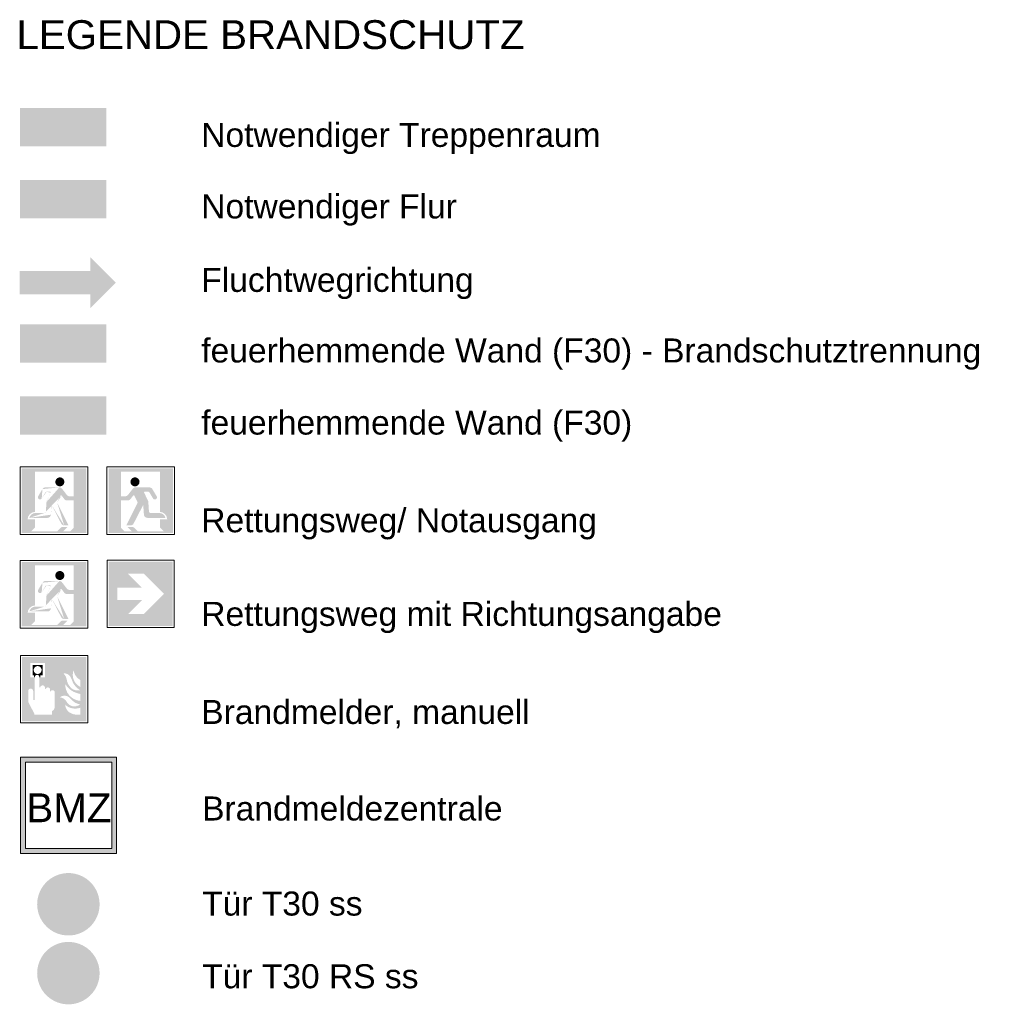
# Model space of a CAD drawing. Header units: metres. Extents: x -52 to 123, y -78 to 33.
# Tile 113 of 114: x 103 to 123, y -15 to 6. Entities that reach past the tile are written whole.
import ezdxf

# ---------------------------------------------------------------- set-up
doc = ezdxf.new("R2010")
doc.units = ezdxf.units.M
for name, color, linetype, lineweight in [('A_Allgemeine Beschriftungen', 7, 'Continuous', 9), ('A_Detailelemente', 7, 'Continuous', 9), ('A_Importierte Elemente in Familien', 7, 'Continuous', 9), ('A_Notizen', 7, 'Continuous', 9)]:
    doc.layers.add(name, color=color, linetype=linetype, lineweight=lineweight)
doc.styles.add('Arial', font='arial.ttf', dxfattribs={"height": 0.5999999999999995})
doc.styles.add('Arial_3', font='arial.ttf', dxfattribs={"height": 0.5})

# ---------------------------------------------------------------- blocks, each defined once
blk = doc.blocks.new('Fluchtweg - Pfeil 1 - Pfeil  1_RW-4646429-Legende Brandschutzplan')
at = {"layer": 'A_Allgemeine Beschriftungen'}
for points in [[(7.870436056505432, 0.3214661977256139), (7.338001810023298, -0.2109680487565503), (7.338001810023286, 0.8539004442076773)], [(5.870436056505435, 0.0814661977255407), (5.870436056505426, 0.5614661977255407), (7.338001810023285, 0.5614661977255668), (7.338001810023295, 0.0814661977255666)]]:
    blk.add_hatch(color=256, dxfattribs=at).paths.add_polyline_path(points, flags=0)
blk = doc.blocks.new('Sammelstelle_Symbol - Sammelstelle_Symbol-7037390-Legende Brandschutzplan')
at = {"layer": 'A_Importierte Elemente in Familien'}
h = blk.add_hatch(color=256, dxfattribs=at)
edge = h.paths.add_edge_path(flags=0)
edge.add_line((6.186981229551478, -3.611940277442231), (6.186981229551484, -4.446411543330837))
edge.add_arc((6.195958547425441, -4.607384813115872), 0.1612234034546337, 93.19202166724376, 177.1169329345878)
edge.add_line((6.034939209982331, -4.599275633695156), (5.913861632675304, -4.599275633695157))
edge.add_line((5.913861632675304, -4.599275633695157), (5.913861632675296, -3.541155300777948))
edge.add_line((5.913861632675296, -3.541155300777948), (7.256344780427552, -3.541155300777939))
edge.add_line((7.256344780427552, -3.541155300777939), (7.256344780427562, -4.883645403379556))
edge.add_line((7.256344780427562, -4.883645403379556), (6.917638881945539, -4.883645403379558))
edge.add_line((6.917638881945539, -4.883645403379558), (6.917638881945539, -4.854835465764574))
edge.add_line((6.917638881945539, -4.854835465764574), (6.99664905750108, -4.775857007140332))
edge.add_line((6.99664905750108, -4.775857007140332), (6.996649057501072, -3.611940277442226))
edge.add_line((6.996649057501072, -3.611940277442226), (6.186981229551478, -3.611940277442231))
h = blk.add_hatch(color=256, dxfattribs=at)
edge = h.paths.add_edge_path(flags=0)
edge.add_arc((6.705886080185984, -3.822843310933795), 0.0946856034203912, 6.743e-13, 180.0000000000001)
edge.add_line((6.611200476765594, -3.822843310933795), (6.800571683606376, -3.822843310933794))
h = blk.add_hatch(color=256, dxfattribs=at)
edge = h.paths.add_edge_path(flags=0)
edge.add_arc((6.705886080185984, -3.822843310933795), 0.0946856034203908, 180.0000000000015, 360.0000000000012)
edge.add_line((6.800571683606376, -3.822843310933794), (6.611200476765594, -3.822843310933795))
h = blk.add_hatch(color=256, dxfattribs=at)
edge = h.paths.add_edge_path(flags=0)
edge.add_line((6.718581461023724, -4.109575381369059), (6.720525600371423, -4.106573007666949))
edge.add_line((6.720525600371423, -4.106573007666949), (6.723164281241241, -4.104158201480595))
edge.add_line((6.723164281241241, -4.104158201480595), (6.726326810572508, -4.102487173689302))
edge.add_line((6.726326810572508, -4.102487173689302), (6.729808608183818, -4.101668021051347))
edge.add_line((6.729808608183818, -4.101668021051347), (6.733384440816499, -4.101753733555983))
edge.add_line((6.733384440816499, -4.101753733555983), (6.736822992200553, -4.102738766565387))
edge.add_line((6.736822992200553, -4.102738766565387), (6.739901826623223, -4.104559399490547))
edge.add_line((6.739901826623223, -4.104559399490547), (6.742421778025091, -4.107097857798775))
edge.add_line((6.649350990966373, -4.253951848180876), (6.718581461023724, -4.109575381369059))
edge = h.paths.add_edge_path(flags=0)
edge.add_line((6.887331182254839, -4.728781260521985), (6.649350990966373, -4.253951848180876))
edge.add_line((6.797455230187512, -4.728781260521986), (6.887331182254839, -4.728781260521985))
edge = h.paths.add_edge_path(flags=0)
edge.add_arc((6.797455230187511, -4.658464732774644), 0.070316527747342, 207.295073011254, 270.0000000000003)
edge.add_line((6.538542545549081, -4.310062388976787), (6.734967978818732, -4.690710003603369))
edge = h.paths.add_edge_path(flags=0)
edge.add_line((6.533236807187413, -4.311162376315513), (6.533379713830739, -4.31044794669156))
edge.add_line((6.533379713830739, -4.31044794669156), (6.533701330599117, -4.309794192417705))
edge.add_line((6.533701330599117, -4.309794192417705), (6.534180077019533, -4.309244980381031))
edge.add_line((6.534180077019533, -4.309244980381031), (6.534783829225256, -4.308837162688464))
edge.add_line((6.534783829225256, -4.308837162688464), (6.535472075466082, -4.308598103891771))
edge.add_line((6.535472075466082, -4.308598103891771), (6.536198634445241, -4.308543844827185))
edge.add_line((6.536198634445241, -4.308543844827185), (6.53691475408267, -4.30867802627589))
edge.add_line((6.53691475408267, -4.30867802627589), (6.537572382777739, -4.308991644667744))
edge.add_line((6.537572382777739, -4.308991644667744), (6.538127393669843, -4.309463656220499))
edge.add_line((6.538127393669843, -4.309463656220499), (6.538542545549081, -4.310062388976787))
edge.add_line((6.520094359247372, -4.50545324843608), (6.533236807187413, -4.311162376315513))
edge = h.paths.add_edge_path(flags=0)
edge.add_arc((6.449938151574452, -4.500707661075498), 0.0703165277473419, 270.0000000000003, 356.130227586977)
edge.add_line((6.072342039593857, -4.571024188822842), (6.449938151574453, -4.57102418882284))
edge = h.paths.add_edge_path(flags=0)
edge.add_arc((6.201634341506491, -4.602619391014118), 0.1330967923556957, 93.0187191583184, 166.267738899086)
edge.add_line((6.386761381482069, -4.469707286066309), (6.194625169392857, -4.469707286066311))
edge = h.paths.add_edge_path(flags=0)
edge.add_line((6.435341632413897, -4.214318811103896), (6.430744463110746, -4.226826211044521))
edge.add_line((6.430744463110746, -4.226826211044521), (6.428589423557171, -4.239976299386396))
edge.add_line((6.515060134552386, -4.048070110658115), (6.435341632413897, -4.214318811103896))
edge = h.paths.add_edge_path(flags=0)
edge.add_line((6.502379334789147, -4.02792618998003), (6.505889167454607, -4.028371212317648))
edge.add_line((6.505889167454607, -4.028371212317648), (6.50917686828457, -4.029678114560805))
edge.add_line((6.50917686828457, -4.029678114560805), (6.512034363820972, -4.031764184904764))
edge.add_line((6.512034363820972, -4.031764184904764), (6.514280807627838, -4.034497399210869))
edge.add_line((6.514280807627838, -4.034497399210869), (6.515774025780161, -4.037704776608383))
edge.add_line((6.515774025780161, -4.037704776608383), (6.516419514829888, -4.041183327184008))
edge.add_line((6.516419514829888, -4.041183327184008), (6.516176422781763, -4.044712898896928))
edge.add_line((6.516176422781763, -4.044712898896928), (6.515060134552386, -4.048070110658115))
edge.add_line((6.429965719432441, -4.027926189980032), (6.502379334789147, -4.02792618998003))
edge = h.paths.add_edge_path(flags=0)
edge.add_line((6.405809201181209, -4.041645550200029), (6.410289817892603, -4.035953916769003))
edge.add_line((6.410289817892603, -4.035953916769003), (6.416075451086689, -4.031595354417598))
edge.add_line((6.416075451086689, -4.031595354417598), (6.422782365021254, -4.028858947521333))
edge.add_line((6.422782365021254, -4.028858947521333), (6.429965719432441, -4.027926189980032))
edge.add_line((6.328139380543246, -4.171873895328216), (6.405809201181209, -4.041645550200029))
edge = h.paths.add_edge_path(flags=0)
edge.add_arc((6.292882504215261, -4.145109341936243), 0.0442649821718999, 154.0744030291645, 322.7967753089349)
edge.add_line((6.344453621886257, -3.97253812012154), (6.253072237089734, -4.125756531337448))
edge = h.paths.add_edge_path(flags=0)
edge.add_arc((6.404844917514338, -4.008556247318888), 0.0703165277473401, 90, 149.1876188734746)
edge.add_line((6.69607212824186, -3.938239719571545), (6.404844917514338, -3.938239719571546))
edge = h.paths.add_edge_path(flags=0)
edge.add_line((6.751869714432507, -3.965765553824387), (6.850738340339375, -4.094686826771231))
edge.add_arc((6.906535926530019, -4.051896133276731), 0.0703165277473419, 217.4842912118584, 270.0000000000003)
edge.add_line((6.90653592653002, -4.122212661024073), (6.996649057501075, -4.122212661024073))
edge.add_line((6.996649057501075, -4.122212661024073), (6.996649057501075, -4.209599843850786))
edge.add_line((6.996649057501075, -4.209599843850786), (6.855717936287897, -4.209599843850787))
edge.add_arc((6.855717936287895, -4.139283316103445), 0.0703165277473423, 217.484291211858, 270.0000000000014, ccw=False)
edge.add_line((6.79992035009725, -4.182074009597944), (6.742421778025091, -4.107097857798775))
edge.add_arc((6.386761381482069, -4.441580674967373), 0.0281266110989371, 269.9999999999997, 356.1302275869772)
edge.add_line((6.414823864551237, -4.443478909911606), (6.428589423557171, -4.239976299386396))
edge.add_arc((6.696072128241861, -4.008556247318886), 0.0703165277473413, 37.48429121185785, 90.00000000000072)
h = blk.add_hatch(color=256, dxfattribs=at)
edge = h.paths.add_edge_path(flags=0)
edge.add_line((6.186981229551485, -4.599275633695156), (6.186981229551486, -4.772336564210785))
edge.add_line((6.186981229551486, -4.772336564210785), (6.104449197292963, -4.854835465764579))
edge.add_line((6.104449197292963, -4.854835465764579), (6.645917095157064, -4.854835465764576))
edge.add_line((6.645917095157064, -4.854835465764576), (6.720633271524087, -4.780149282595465))
edge.add_arc((6.770344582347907, -4.829880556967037), 0.0703165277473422, 90.00000000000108, 134.9884976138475, ccw=False)
edge.add_line((6.770344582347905, -4.759564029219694), (6.867131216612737, -4.759564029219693))
edge.add_line((6.867131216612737, -4.759564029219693), (6.77182152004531, -4.854835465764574))
edge.add_line((6.77182152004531, -4.854835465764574), (6.917638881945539, -4.854835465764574))
edge.add_line((6.917638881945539, -4.854835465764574), (6.917638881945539, -4.883645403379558))
edge.add_line((6.917638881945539, -4.883645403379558), (5.913861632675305, -4.883645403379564))
edge.add_line((5.913861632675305, -4.883645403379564), (5.913861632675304, -4.599275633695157))
edge.add_line((5.913861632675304, -4.599275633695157), (6.186981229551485, -4.599275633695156))
at = {"layer": 'A_Importierte Elemente in Familien', "flags": 128}
for points in [[(7.288268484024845, -3.509231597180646), (6.936685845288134, -3.509231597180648), (6.585103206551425, -3.50923159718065), (6.233520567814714, -3.509231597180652), (5.881937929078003, -3.509231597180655)], [(5.881937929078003, -3.509231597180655), (5.881937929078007, -3.860814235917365), (5.881937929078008, -4.212396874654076), (5.881937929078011, -4.563979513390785), (5.881937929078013, -4.915562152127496)], [(7.288268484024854, -4.915562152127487), (7.288268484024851, -4.563979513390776), (7.288268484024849, -4.212396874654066), (7.288268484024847, -3.860814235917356), (7.288268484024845, -3.509231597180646)], [(5.881937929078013, -4.915562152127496), (6.233520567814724, -4.915562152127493), (6.585103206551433, -4.915562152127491), (6.936685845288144, -4.915562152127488), (7.288268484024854, -4.915562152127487)]]:
    blk.add_lwpolyline(points, dxfattribs=at)
blk = doc.blocks.new('Brandmelder DIN ISO 23601 - Brandmelder-7036843-Legende Brandschutzplan')
at = {"layer": 'A_Importierte Elemente in Familien'}
h = blk.add_hatch(color=256, dxfattribs=at)
edge = h.paths.add_edge_path(flags=0)
edge.add_line((6.095227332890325, -7.591343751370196), (6.095227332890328, -7.886117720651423))
edge.add_line((6.095227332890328, -7.886117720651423), (6.183351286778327, -7.886117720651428))
edge.add_line((6.183351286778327, -7.886117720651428), (6.18335128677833, -8.358036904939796))
edge.add_line((6.18335128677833, -8.358036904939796), (6.157636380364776, -8.358036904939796))
edge.add_line((6.157636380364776, -8.358036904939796), (6.157636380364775, -8.194613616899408))
edge.add_line((6.157636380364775, -8.194613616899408), (6.14676477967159, -8.156487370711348))
edge.add_arc((6.099415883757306, -8.173240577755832), 0.0502253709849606, 19.48503514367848, 160.650253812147)
edge.add_line((6.052027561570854, -8.156599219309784), (6.052027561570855, -8.408554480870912))
edge.add_line((6.052027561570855, -8.408554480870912), (6.173663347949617, -8.641856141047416))
edge.add_line((6.173663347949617, -8.641856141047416), (6.173663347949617, -8.66832736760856))
edge.add_line((6.173663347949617, -8.66832736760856), (6.544563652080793, -8.66832736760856))
edge.add_line((6.544563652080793, -8.66832736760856), (6.544563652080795, -8.802132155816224))
edge.add_line((6.544563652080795, -8.802132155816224), (5.920587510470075, -8.80213215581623))
edge.add_line((5.920587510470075, -8.80213215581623), (5.920587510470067, -7.465685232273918))
edge.add_line((5.920587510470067, -7.465685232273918), (6.3935454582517, -7.465685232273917))
edge.add_line((6.3935454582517, -7.465685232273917), (6.3935454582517, -7.591343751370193))
edge.add_line((6.3935454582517, -7.591343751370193), (6.095227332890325, -7.591343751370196))
h = blk.add_hatch(color=256, dxfattribs=at)
edge = h.paths.add_edge_path(flags=0)
edge.add_line((6.993052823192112, -7.741608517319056), (6.781717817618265, -7.807170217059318))
edge.add_line((6.781717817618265, -7.807170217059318), (6.816881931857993, -8.024443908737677))
edge.add_line((6.816881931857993, -8.024443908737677), (6.706724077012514, -8.304964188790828))
edge.add_line((6.706724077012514, -8.304964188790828), (6.81609546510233, -8.458686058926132))
edge.add_line((6.81609546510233, -8.458686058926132), (6.816095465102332, -8.802132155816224))
edge.add_line((6.816095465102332, -8.802132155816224), (6.544563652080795, -8.802132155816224))
edge.add_line((6.544563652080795, -8.802132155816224), (6.544563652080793, -8.591420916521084))
edge.add_arc((6.503601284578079, -8.507657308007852), 0.0932430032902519, 296.0597167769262, 351.2581299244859)
edge.add_line((6.595761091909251, -8.521828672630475), (6.595761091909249, -8.180353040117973))
edge.add_arc((6.553654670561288, -8.20592554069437), 0.0492636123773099, 31.27157321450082, 148.592348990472)
edge.add_line((6.5116091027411, -8.180253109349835), (6.506717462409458, -8.187829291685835))
edge.add_line((6.506717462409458, -8.187829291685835), (6.505006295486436, -8.190859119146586))
edge.add_line((6.505006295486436, -8.190859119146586), (6.502545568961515, -8.190859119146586))
edge.add_line((6.502545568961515, -8.190859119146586), (6.502545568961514, -8.137356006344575))
edge.add_arc((6.456607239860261, -8.1452127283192), 0.0466053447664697, 9.705258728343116, 164.1444958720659)
edge.add_line((6.411775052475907, -8.132479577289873), (6.411775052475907, -8.134725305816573))
edge.add_line((6.411775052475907, -8.134725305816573), (6.396137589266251, -8.134725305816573))
edge.add_line((6.396137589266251, -8.134725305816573), (6.396137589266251, -8.095200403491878))
edge.add_arc((6.346093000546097, -8.108534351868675), 0.0517904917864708, 14.91936452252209, 151.4743111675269)
edge.add_line((6.300589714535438, -8.08380166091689), (6.300589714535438, -8.098406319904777))
edge.add_line((6.300589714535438, -8.098406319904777), (6.280200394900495, -8.098406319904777))
edge.add_line((6.280200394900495, -8.098406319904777), (6.280200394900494, -7.886117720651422))
edge.add_line((6.280200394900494, -7.886117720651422), (6.393545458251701, -7.886117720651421))
edge.add_line((6.393545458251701, -7.886117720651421), (6.3935454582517, -7.465685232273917))
edge.add_line((6.3935454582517, -7.465685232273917), (6.99305282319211, -7.465685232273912))
edge.add_line((6.99305282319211, -7.465685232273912), (6.993052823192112, -7.741608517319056))
h = blk.add_hatch(color=256, dxfattribs=at)
edge = h.paths.add_edge_path(flags=0)
edge.add_line((7.257027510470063, -7.46568523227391), (7.257027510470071, -8.802132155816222))
edge.add_line((7.257027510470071, -8.802132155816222), (6.816095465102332, -8.802132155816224))
edge.add_line((6.816095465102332, -8.802132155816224), (6.81609546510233, -8.458686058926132))
edge.add_arc((7.03799157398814, -8.442064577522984), 0.2225177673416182, 184.2838313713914, 228.6293256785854)
edge.add_arc((7.07540005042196, -8.349680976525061), 0.3182851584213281, 234.5778982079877, 279.8555089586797)
edge.add_line((7.129879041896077, -8.663269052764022), (7.129879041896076, -8.522135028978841))
edge.add_line((7.129879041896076, -8.522135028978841), (7.127700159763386, -8.449574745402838))
edge.add_line((7.127700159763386, -8.449574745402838), (7.129879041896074, -8.379140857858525))
edge.add_line((7.129879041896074, -8.379140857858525), (7.129879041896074, -8.235021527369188))
edge.add_line((7.129879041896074, -8.235021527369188), (7.129318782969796, -8.156924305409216))
edge.add_line((7.129318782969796, -8.156924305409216), (7.129879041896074, -8.088072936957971))
edge.add_line((7.129879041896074, -8.088072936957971), (7.129879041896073, -7.943652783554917))
edge.add_arc((7.28700284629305, -7.672349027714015), 0.3135181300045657, 224.419632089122, 239.92300178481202, ccw=False)
edge.add_arc((7.251268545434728, -7.712617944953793), 0.2598380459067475, 186.4059159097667, 223.5925616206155, ccw=False)
edge.add_line((6.993052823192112, -7.741608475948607), (6.99305282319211, -7.465685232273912))
edge.add_line((6.99305282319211, -7.465685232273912), (7.257027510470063, -7.46568523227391))
h = blk.add_hatch(color=256, dxfattribs=at)
edge = h.paths.add_edge_path(flags=0)
edge.add_line((6.161607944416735, -7.738730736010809), (6.137844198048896, -7.738730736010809))
edge.add_line((6.137844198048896, -7.738730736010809), (6.137844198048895, -7.630533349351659))
edge.add_line((6.137844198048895, -7.630533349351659), (6.35092859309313, -7.630533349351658))
edge.add_line((6.35092859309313, -7.630533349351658), (6.35092859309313, -7.738730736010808))
edge.add_line((6.35092859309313, -7.738730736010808), (6.326555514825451, -7.738730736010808))
edge.add_arc((6.244081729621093, -7.737634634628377), 0.0824810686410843, 359.2385667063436, 540.7614332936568)
h = blk.add_hatch(color=256, dxfattribs=at)
edge = h.paths.add_edge_path(flags=0)
edge.add_arc((6.244081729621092, -7.737634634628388), 0.0824810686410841, 180.7614332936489, 359.238566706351)
edge.add_line((6.326555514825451, -7.738730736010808), (6.35092859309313, -7.738730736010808))
edge.add_line((6.35092859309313, -7.738730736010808), (6.350928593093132, -7.846928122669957))
edge.add_line((6.350928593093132, -7.846928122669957), (6.303197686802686, -7.846928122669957))
edge.add_line((6.303197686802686, -7.846928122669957), (6.303197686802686, -7.886117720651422))
edge.add_line((6.303197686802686, -7.886117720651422), (6.280200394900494, -7.886117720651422))
edge.add_arc((6.23177584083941, -7.884911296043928), 0.0484395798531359, 358.5728574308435, 541.4271425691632)
edge.add_line((6.183351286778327, -7.886117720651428), (6.171085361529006, -7.886117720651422))
edge.add_line((6.171085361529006, -7.886117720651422), (6.171085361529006, -7.846928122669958))
edge.add_line((6.171085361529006, -7.846928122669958), (6.137844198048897, -7.846928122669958))
edge.add_line((6.137844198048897, -7.846928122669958), (6.137844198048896, -7.738730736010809))
edge.add_line((6.137844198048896, -7.738730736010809), (6.161607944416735, -7.738730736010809))
h = blk.add_hatch(color=256, dxfattribs=at)
edge = h.paths.add_edge_path(flags=0)
edge.add_arc((7.254364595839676, -7.837436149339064), 0.2798489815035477, 159.8611230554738, 243.5874614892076)
edge.add_line((7.129879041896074, -8.088072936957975), (7.129318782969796, -8.156924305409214))
edge.add_arc((7.331111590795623, -7.815299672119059), 0.3967716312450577, 205.7146269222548, 239.4302581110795, ccw=False)
edge.add_arc((6.387083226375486, -8.181739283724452), 0.6178899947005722, 18.32656048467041, 31.17235520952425)
edge.add_arc((6.797664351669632, -7.959603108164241), 0.153264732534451, 39.59896584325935, 95.97218717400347)
edge.add_line((6.781717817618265, -7.807170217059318), (6.993052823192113, -7.741608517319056))
h = blk.add_hatch(color=256, dxfattribs=at)
edge = h.paths.add_edge_path(flags=0)
edge.add_arc((7.125268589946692, -7.895341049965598), 0.2790971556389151, 189.6059068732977, 216.7551333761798)
edge.add_arc((7.078110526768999, -7.95888626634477), 0.2045515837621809, 210.3855511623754, 284.497867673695)
edge.add_line((7.129318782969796, -8.156924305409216), (7.129879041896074, -8.235021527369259))
edge.add_arc((7.232590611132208, -7.694178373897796), 0.5505097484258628, 242.9553600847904, 259.2470052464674, ccw=False)
edge.add_arc((7.182138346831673, -7.812460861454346), 0.4223139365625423, 210.1294976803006, 241.7551555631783, ccw=False)
edge.add_line((6.816881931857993, -8.024443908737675), (6.781717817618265, -7.807170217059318))
edge.add_arc((6.612379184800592, -7.977805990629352), 0.2403999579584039, 8.586404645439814, 45.21860566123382, ccw=False)
h = blk.add_hatch(color=256, dxfattribs=at)
edge = h.paths.add_edge_path(flags=0)
edge.add_line((7.129879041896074, -8.379140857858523), (7.127700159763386, -8.449574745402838))
edge.add_arc((7.164679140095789, -8.157804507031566), 0.2941042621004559, 242.0142221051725, 262.77683994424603, ccw=False)
edge.add_arc((7.266786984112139, -8.032724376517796), 0.4535657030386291, 220.2675334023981, 238.03518210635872, ccw=False)
edge.add_arc((6.802933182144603, -8.425649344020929), 0.1543408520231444, 40.26753340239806, 128.561533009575)
edge.add_line((6.706724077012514, -8.304964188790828), (6.816881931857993, -8.024443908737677))
edge.add_arc((7.157623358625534, -8.040915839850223), 0.3393610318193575, 177.2323940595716, 265.3105741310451)
h = blk.add_hatch(color=256, dxfattribs=at)
edge = h.paths.add_edge_path(flags=0)
edge.add_arc((7.024786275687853, -8.232163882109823), 0.3080002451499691, 227.3461867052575, 289.9217778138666)
edge.add_line((6.706724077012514, -8.304964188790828), (6.81609546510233, -8.458686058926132))
edge = h.paths.add_edge_path(flags=0)
edge.add_arc((7.007987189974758, -8.312049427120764), 0.1823304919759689, 214.9220074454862, 311.0389025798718)
edge.add_line((7.127700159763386, -8.449574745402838), (7.129879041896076, -8.522135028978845))
edge.add_arc((6.689044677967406, -8.488086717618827), 0.1839739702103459, 22.92418954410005, 84.48552141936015)
at = {"layer": 'A_Allgemeine Beschriftungen'}
for p, q in [((5.888807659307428, -8.833905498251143), (5.888807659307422, -7.433905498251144)), ((5.888807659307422, -7.433905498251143), (7.28880765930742, -7.43390549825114)), ((7.288807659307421, -7.43390549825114), (7.288807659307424, -8.83390549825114)), ((7.288807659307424, -8.833905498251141), (5.88880765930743, -8.833905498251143))]:
    blk.add_line(p, q, dxfattribs=at)
at = {"layer": 'A_Importierte Elemente in Familien', "flags": 128}
for points in [[(7.288807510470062, -7.43390523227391), (6.938807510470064, -7.433905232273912), (6.588807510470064, -7.433905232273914), (6.238807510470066, -7.433905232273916), (5.888807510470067, -7.433905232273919)], [(5.888807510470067, -7.433905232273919), (5.888807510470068, -7.783905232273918), (5.888807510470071, -8.133905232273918), (5.888807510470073, -8.483905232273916), (5.888807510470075, -8.833905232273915)], [(7.288807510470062, -7.43390523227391), (6.938807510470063, -7.433905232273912), (6.588807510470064, -7.433905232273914), (6.238807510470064, -7.433905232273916), (5.888807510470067, -7.433905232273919)], [(5.888807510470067, -7.433905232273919), (5.888807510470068, -7.783905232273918), (5.888807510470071, -8.133905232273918), (5.888807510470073, -8.483905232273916), (5.888807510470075, -8.833905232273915)], [(7.28880751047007, -8.833905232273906), (7.288807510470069, -8.483905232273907), (7.288807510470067, -8.133905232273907), (7.288807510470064, -7.783905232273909), (7.288807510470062, -7.43390523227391)], [(7.28880751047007, -8.833905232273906), (7.288807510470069, -8.483905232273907), (7.288807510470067, -8.133905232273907), (7.288807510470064, -7.783905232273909), (7.288807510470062, -7.43390523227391)], [(5.888807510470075, -8.833905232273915), (6.238807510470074, -8.833905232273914), (6.588807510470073, -8.83390523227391), (6.938807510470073, -8.833905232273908), (7.28880751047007, -8.833905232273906)], [(5.888807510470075, -8.833905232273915), (6.238807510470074, -8.833905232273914), (6.588807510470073, -8.83390523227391), (6.938807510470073, -8.833905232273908), (7.28880751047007, -8.833905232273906)]]:
    blk.add_lwpolyline(points, dxfattribs=at)
blk = doc.blocks.new('Brandmelderzentrale - Brandmelderzentrale-7041949-Legende Brandschutzplan')
at = {"layer": 'A_Allgemeine Beschriftungen'}
h = blk.add_hatch(color=256, dxfattribs=at)
h.paths.add_polyline_path([(7.787885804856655, -11.45327444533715), (7.787885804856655, -9.653274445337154), (5.987885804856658, -9.653274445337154), (5.987885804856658, -11.45327444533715)], flags=0)
h.paths.add_polyline_path([(5.887885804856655, -9.553274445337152), (7.887885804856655, -9.553274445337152), (7.887885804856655, -11.55327444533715), (5.887885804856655, -11.55327444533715)], flags=0)
for p, q in [((5.887885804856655, -9.553274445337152), (5.887885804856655, -11.55327444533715)), ((7.887885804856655, -9.553274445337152), (5.887885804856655, -9.553274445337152)), ((5.887885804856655, -9.553274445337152), (5.887885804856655, -11.55327444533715)), ((7.887885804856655, -9.553274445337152), (5.887885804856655, -9.553274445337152)), ((7.887885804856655, -11.55327444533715), (7.887885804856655, -9.553274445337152)), ((7.887885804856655, -11.55327444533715), (7.887885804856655, -9.553274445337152)), ((5.987885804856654, -9.653274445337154), (7.787885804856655, -9.653274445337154)), ((5.987885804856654, -11.45327444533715), (5.987885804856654, -9.653274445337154)), ((5.987885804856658, -11.45327444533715), (5.987885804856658, -9.653274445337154)), ((5.987885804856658, -9.653274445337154), (7.787885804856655, -9.653274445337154)), ((7.787885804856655, -9.653274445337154), (7.787885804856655, -11.45327444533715)), ((7.787885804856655, -9.653274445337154), (7.787885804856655, -11.45327444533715)), ((7.787885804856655, -11.45327444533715), (5.987885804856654, -11.45327444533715)), ((7.787885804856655, -11.45327444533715), (5.987885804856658, -11.45327444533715)), ((5.887885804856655, -11.55327444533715), (7.887885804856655, -11.55327444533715)), ((5.887885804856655, -11.55327444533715), (7.887885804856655, -11.55327444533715))]:
    blk.add_line(p, q, dxfattribs=at)
blk = doc.blocks.new('Sammelstelle_Symbol - Sammelstelle_Symbol-7037699-Legende Brandschutzplan')
at = {"layer": 'A_Importierte Elemente in Familien'}
h = blk.add_hatch(color=256, dxfattribs=at)
edge = h.paths.add_edge_path(flags=0)
edge.add_line((8.7881653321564, -3.611940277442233), (7.978497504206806, -3.611940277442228))
edge.add_line((7.978497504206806, -3.611940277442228), (7.978497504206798, -4.775857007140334))
edge.add_line((7.978497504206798, -4.775857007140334), (8.057507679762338, -4.854835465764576))
edge.add_line((8.057507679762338, -4.854835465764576), (8.057507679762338, -4.883645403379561))
edge.add_line((8.057507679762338, -4.883645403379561), (7.718801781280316, -4.883645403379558))
edge.add_line((7.718801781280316, -4.883645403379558), (7.718801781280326, -3.541155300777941))
edge.add_line((7.718801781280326, -3.541155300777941), (9.061284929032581, -3.54115530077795))
edge.add_line((9.061284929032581, -3.54115530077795), (9.061284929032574, -4.599275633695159))
edge.add_line((9.061284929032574, -4.599275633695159), (8.940207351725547, -4.599275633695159))
edge.add_arc((8.779188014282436, -4.607384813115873), 0.1612234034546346, 2.883067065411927, 86.80797833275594)
edge.add_line((8.788165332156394, -4.44641154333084), (8.7881653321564, -3.611940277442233))
h = blk.add_hatch(color=256, dxfattribs=at)
edge = h.paths.add_edge_path(flags=0)
edge.add_line((8.174574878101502, -3.822843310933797), (8.363946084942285, -3.822843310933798))
edge.add_arc((8.269260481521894, -3.822843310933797), 0.0946856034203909, 359.9999999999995, 539.9999999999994)
h = blk.add_hatch(color=256, dxfattribs=at)
edge = h.paths.add_edge_path(flags=0)
edge.add_line((8.363946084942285, -3.822843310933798), (8.174574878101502, -3.822843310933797))
edge.add_arc((8.269260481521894, -3.822843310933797), 0.0946856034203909, 179.9999999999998, 359.9999999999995)
h = blk.add_hatch(color=256, dxfattribs=at)
edge = h.paths.add_edge_path(flags=0)
edge.add_arc((8.279074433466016, -4.008556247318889), 0.070316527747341, 89.99999999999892, 142.5157087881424, ccw=False)
edge.add_line((8.279074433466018, -3.938239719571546), (8.57030164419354, -3.938239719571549))
edge.add_arc((8.57030164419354, -4.00855624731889), 0.0703165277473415, 30.81238112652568, 90.00000000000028, ccw=False)
edge.add_line((8.630692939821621, -3.972538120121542), (8.722074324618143, -4.12575653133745))
edge.add_arc((8.682264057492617, -4.145109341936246), 0.0442649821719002, -142.79677530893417, 25.925596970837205, ccw=False)
edge.add_line((8.647007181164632, -4.171873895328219), (8.569337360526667, -4.041645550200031))
edge.add_line((8.569337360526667, -4.041645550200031), (8.564856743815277, -4.035953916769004))
edge.add_line((8.564856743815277, -4.035953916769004), (8.55907111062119, -4.0315953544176))
edge.add_line((8.55907111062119, -4.0315953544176), (8.552364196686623, -4.028858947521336))
edge.add_line((8.552364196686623, -4.028858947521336), (8.545180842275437, -4.027926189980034))
edge.add_line((8.545180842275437, -4.027926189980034), (8.47276722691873, -4.027926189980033))
edge.add_line((8.47276722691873, -4.027926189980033), (8.46925739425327, -4.02837121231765))
edge.add_line((8.46925739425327, -4.02837121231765), (8.465969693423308, -4.029678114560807))
edge.add_line((8.465969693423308, -4.029678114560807), (8.463112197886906, -4.031764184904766))
edge.add_line((8.463112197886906, -4.031764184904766), (8.46086575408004, -4.034497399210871))
edge.add_line((8.46086575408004, -4.034497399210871), (8.459372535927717, -4.037704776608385))
edge.add_line((8.459372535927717, -4.037704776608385), (8.45872704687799, -4.04118332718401))
edge.add_line((8.45872704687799, -4.04118332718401), (8.458970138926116, -4.04471289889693))
edge.add_line((8.458970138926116, -4.04471289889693), (8.460086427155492, -4.048070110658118))
edge.add_line((8.460086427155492, -4.048070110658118), (8.53980492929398, -4.214318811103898))
edge.add_line((8.53980492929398, -4.214318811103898), (8.544402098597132, -4.226826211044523))
edge.add_line((8.544402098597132, -4.226826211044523), (8.546557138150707, -4.239976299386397))
edge.add_line((8.546557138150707, -4.239976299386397), (8.560322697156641, -4.443478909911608))
edge.add_arc((8.588385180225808, -4.441580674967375), 0.0281266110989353, 183.8697724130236, 269.9999999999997)
edge.add_line((8.588385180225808, -4.469707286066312), (8.780521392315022, -4.469707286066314))
edge.add_arc((8.773512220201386, -4.602619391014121), 0.1330967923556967, 13.732261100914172, 86.98128084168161, ccw=False)
edge.add_line((8.902804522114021, -4.571024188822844), (8.525208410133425, -4.571024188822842))
edge.add_arc((8.525208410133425, -4.5007076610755), 0.0703165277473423, 183.8697724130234, 270, ccw=False)
edge.add_line((8.455052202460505, -4.505453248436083), (8.441909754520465, -4.311162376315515))
edge.add_line((8.441909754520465, -4.311162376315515), (8.441766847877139, -4.310447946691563))
edge.add_line((8.441766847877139, -4.310447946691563), (8.44144523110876, -4.309794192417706))
edge.add_line((8.44144523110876, -4.309794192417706), (8.440966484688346, -4.309244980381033))
edge.add_line((8.440966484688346, -4.309244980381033), (8.440362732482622, -4.308837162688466))
edge.add_line((8.440362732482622, -4.308837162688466), (8.439674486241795, -4.308598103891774))
edge.add_line((8.439674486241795, -4.308598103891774), (8.438947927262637, -4.308543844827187))
edge.add_line((8.438947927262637, -4.308543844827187), (8.438231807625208, -4.308678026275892))
edge.add_line((8.438231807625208, -4.308678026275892), (8.43757417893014, -4.308991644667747))
edge.add_line((8.43757417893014, -4.308991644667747), (8.437019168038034, -4.309463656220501))
edge.add_line((8.437019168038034, -4.309463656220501), (8.436604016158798, -4.310062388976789))
edge.add_line((8.436604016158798, -4.310062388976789), (8.240178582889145, -4.690710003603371))
edge.add_arc((8.177691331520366, -4.658464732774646), 0.0703165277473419, 269.9999999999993, 332.7049269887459, ccw=False)
edge.add_line((8.177691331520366, -4.728781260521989), (8.087815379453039, -4.728781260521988))
edge.add_line((8.087815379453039, -4.728781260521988), (8.325795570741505, -4.253951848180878))
edge.add_line((8.325795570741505, -4.253951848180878), (8.256565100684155, -4.109575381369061))
edge.add_line((8.256565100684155, -4.109575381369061), (8.254620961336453, -4.106573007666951))
edge.add_line((8.254620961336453, -4.106573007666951), (8.251982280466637, -4.104158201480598))
edge.add_line((8.251982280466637, -4.104158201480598), (8.24881975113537, -4.102487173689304))
edge.add_line((8.24881975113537, -4.102487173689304), (8.24533795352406, -4.10166802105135))
edge.add_line((8.24533795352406, -4.10166802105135), (8.241762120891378, -4.101753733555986))
edge.add_line((8.241762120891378, -4.101753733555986), (8.238323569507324, -4.102738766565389))
edge.add_line((8.238323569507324, -4.102738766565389), (8.235244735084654, -4.104559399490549))
edge.add_line((8.235244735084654, -4.104559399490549), (8.232724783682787, -4.107097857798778))
edge.add_line((8.232724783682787, -4.107097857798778), (8.175226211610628, -4.182074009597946))
edge.add_arc((8.119428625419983, -4.139283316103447), 0.0703165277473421, 269.9999999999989, 322.51570878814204, ccw=False)
edge.add_line((8.119428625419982, -4.209599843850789), (7.978497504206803, -4.209599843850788))
edge.add_line((7.978497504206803, -4.209599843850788), (7.978497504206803, -4.122212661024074))
edge.add_line((7.978497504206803, -4.122212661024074), (8.068610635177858, -4.122212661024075))
edge.add_arc((8.068610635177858, -4.051896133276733), 0.0703165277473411, 269.9999999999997, 322.5157087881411)
edge.add_line((8.124408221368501, -4.094686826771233), (8.22327684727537, -3.965765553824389))
h = blk.add_hatch(color=256, dxfattribs=at)
edge = h.paths.add_edge_path(flags=0)
edge.add_line((8.788165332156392, -4.599275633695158), (9.061284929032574, -4.599275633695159))
edge.add_line((9.061284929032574, -4.599275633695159), (9.061284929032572, -4.883645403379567))
edge.add_line((9.061284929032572, -4.883645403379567), (8.057507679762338, -4.883645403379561))
edge.add_line((8.057507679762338, -4.883645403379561), (8.057507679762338, -4.854835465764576))
edge.add_line((8.057507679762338, -4.854835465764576), (8.203325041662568, -4.854835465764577))
edge.add_line((8.203325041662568, -4.854835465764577), (8.108015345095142, -4.759564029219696))
edge.add_line((8.108015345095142, -4.759564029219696), (8.204801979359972, -4.759564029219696))
edge.add_arc((8.20480197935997, -4.829880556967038), 0.0703165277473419, 45.01150238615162, 89.99999999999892, ccw=False)
edge.add_line((8.25451329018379, -4.780149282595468), (8.329229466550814, -4.854835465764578))
edge.add_line((8.329229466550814, -4.854835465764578), (8.870697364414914, -4.854835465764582))
edge.add_line((8.870697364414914, -4.854835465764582), (8.788165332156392, -4.772336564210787))
edge.add_line((8.788165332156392, -4.772336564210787), (8.788165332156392, -4.599275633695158))
at = {"layer": 'A_Importierte Elemente in Familien', "flags": 128}
for points in [[(7.686878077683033, -3.509231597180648), (8.038460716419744, -3.50923159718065), (8.390043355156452, -3.509231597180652), (8.741625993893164, -3.509231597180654), (9.093208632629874, -3.509231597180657)], [(7.686878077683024, -4.915562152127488), (7.686878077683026, -4.563979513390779), (7.686878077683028, -4.212396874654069), (7.68687807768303, -3.860814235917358), (7.686878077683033, -3.509231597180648)], [(9.093208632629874, -3.509231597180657), (9.09320863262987, -3.860814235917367), (9.09320863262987, -4.212396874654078), (9.093208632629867, -4.563979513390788), (9.093208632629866, -4.915562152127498)], [(9.093208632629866, -4.915562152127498), (8.741625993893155, -4.915562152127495), (8.390043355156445, -4.915562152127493), (8.038460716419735, -4.915562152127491), (7.686878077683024, -4.915562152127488)]]:
    blk.add_lwpolyline(points, dxfattribs=at)
blk = doc.blocks.new('Richtungsangabe rechts - Symbol - Direction Indicator _green_ right DIN ISO 23601 - Symbol_dwg-7037662-Legende Brandschutzplan')
at = {"layer": 'A_Importierte Elemente in Familien'}
h = blk.add_hatch(color=256, dxfattribs=at)
h.paths.add_polyline_path([(8.124760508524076, -5.733944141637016), (8.418074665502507, -6.027258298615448), (7.900834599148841, -6.027258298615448), (7.90083459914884, -6.277735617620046), (8.418074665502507, -6.277735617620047), (8.124760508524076, -6.571049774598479), (8.455088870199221, -6.571049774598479), (8.873641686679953, -6.152496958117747), (8.455088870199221, -5.733944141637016)], flags=0)
h.paths.add_polyline_path([(9.054081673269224, -5.485194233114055), (9.054081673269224, -6.819806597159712), (7.719476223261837, -6.819806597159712), (7.719476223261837, -5.485194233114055)], flags=0)
at = {"layer": 'A_Importierte Elemente in Familien', "flags": 128}
for points in [[(9.085818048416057, -5.453457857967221), (8.736298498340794, -5.453457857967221), (8.38677894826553, -5.453457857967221), (8.037259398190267, -5.453457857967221), (7.687739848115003, -5.453457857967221)], [(7.687739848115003, -5.453457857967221), (7.687739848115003, -5.802977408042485), (7.687739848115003, -6.152496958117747), (7.687739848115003, -6.502016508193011), (7.687739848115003, -6.851536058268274)], [(9.085818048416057, -6.851536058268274), (9.085818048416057, -6.502016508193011), (9.085818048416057, -6.152496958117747), (9.085818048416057, -5.802977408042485), (9.085818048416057, -5.453457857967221)], [(7.687739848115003, -6.851536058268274), (8.037259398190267, -6.851536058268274), (8.38677894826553, -6.851536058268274), (8.736298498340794, -6.851536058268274), (9.085818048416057, -6.851536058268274)]]:
    blk.add_lwpolyline(points, dxfattribs=at)
blk = doc.blocks.new('Richtungsangabe rechts - Symbol - Richtungsangabe rechts - Symbol-7037664-Legende Brandschutzplan')
blk.add_blockref('Richtungsangabe rechts - Symbol - Direction Indicator _green_ right DIN ISO 23601 - Symbol_dwg-7037662-Legende Brandschutzplan', (0, 0))

msp = doc.modelspace()

# ---------------------------------------------------------------- hatches: boundary and pattern name
at = {"layer": 'A_Detailelemente', "true_color": 0x499c4b}
msp.add_hatch(color=95, dxfattribs=at).paths.add_polyline_path([(104.8820647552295, 3.156616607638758), (104.8820647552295, 3.956616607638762), (103.0820647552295, 3.956616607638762), (103.0820647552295, 3.156616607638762)], flags=0)
at = {"layer": 'A_Detailelemente', "true_color": 0xc2e2c4}
msp.add_hatch(color=254, dxfattribs=at).paths.add_polyline_path([(104.8820647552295, 1.656616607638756), (104.8820647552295, 2.456616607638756), (103.0820647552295, 2.456616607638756), (103.0820647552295, 1.656616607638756)], flags=0)
at = {"layer": 'A_Detailelemente', "true_color": 0xff5959}
msp.add_hatch(color=11, dxfattribs=at).paths.add_polyline_path([(104.8820647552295, -1.343383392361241), (104.8820647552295, -0.5433833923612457), (103.0820647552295, -0.5433833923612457), (103.0820647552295, -1.343383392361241)], flags=0)
at = {"layer": 'A_Detailelemente', "true_color": 0xebdb14}
msp.add_hatch(color=40, dxfattribs=at).paths.add_polyline_path([(104.8820647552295, -2.843383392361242), (104.8820647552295, -2.043383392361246), (103.0820647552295, -2.043383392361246), (103.0820647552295, -2.843383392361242)], flags=0)
at = {"layer": 'A_Detailelemente', "true_color": 0xfabf45}
msp.add_hatch(color=43, dxfattribs=at).paths.add_polyline_path([(104.0451569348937, -13.25923752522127), (104.1338720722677, -13.25923752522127), (104.221760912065, -13.24715748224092), (104.3071862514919, -13.22322242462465), (104.3885567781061, -13.18787821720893), (104.4643567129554, -13.1417832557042), (104.5331740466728, -13.08579620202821), (104.5937268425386, -13.02095998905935), (104.644887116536, -12.94848239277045), (104.6857018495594, -12.86971353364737), (104.7154107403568, -12.78612072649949), (104.7334603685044, -12.69926114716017), (104.7395145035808, -12.61075282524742), (104.7334603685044, -12.52224450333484), (104.7154107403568, -12.43538492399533), (104.6857018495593, -12.35179211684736), (104.644887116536, -12.27302325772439), (104.5937268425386, -12.20054566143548), (104.5331740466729, -12.13570944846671), (104.4643567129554, -12.07972239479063), (104.388556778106, -12.03362743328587), (104.3071862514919, -11.99828322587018), (104.221760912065, -11.97434816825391), (104.1338720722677, -11.96226812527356), (104.0451569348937, -11.96226812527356), (103.9572680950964, -11.97434816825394), (103.8718427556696, -11.99828322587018), (103.7904722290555, -12.03362743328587), (103.7146722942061, -12.07972239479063), (103.6458549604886, -12.13570944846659), (103.5853021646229, -12.20054566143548), (103.5341418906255, -12.27302325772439), (103.4933271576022, -12.35179211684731), (103.4636182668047, -12.43538492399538), (103.4455686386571, -12.52224450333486), (103.4395145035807, -12.61075282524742), (103.4455686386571, -12.69926114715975), (103.4636182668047, -12.78612072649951), (103.4933271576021, -12.86971353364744), (103.5341418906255, -12.94848239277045), (103.5853021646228, -13.02095998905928), (103.6458549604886, -13.0857962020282), (103.7146722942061, -13.1417832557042), (103.7904722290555, -13.18787821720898), (103.8718427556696, -13.22322242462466), (103.9572680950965, -13.24715748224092)], flags=0)
at = {"layer": 'A_Detailelemente', "true_color": 0xf77448}
msp.add_hatch(color=23, dxfattribs=at).paths.add_polyline_path([(104.0451569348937, -14.69175400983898), (104.1338720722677, -14.69175400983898), (104.221760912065, -14.67967396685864), (104.3071862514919, -14.65573890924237), (104.3885567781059, -14.6203947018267), (104.4643567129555, -14.57429974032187), (104.5331740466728, -14.51831268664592), (104.5937268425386, -14.45347647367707), (104.644887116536, -14.38099887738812), (104.6857018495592, -14.30223001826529), (104.7154107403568, -14.21863721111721), (104.7334603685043, -14.13177763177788), (104.7395145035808, -14.04326930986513), (104.7334603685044, -13.95476098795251), (104.7154107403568, -13.86790140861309), (104.6857018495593, -13.78430860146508), (104.644887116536, -13.7055397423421), (104.5937268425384, -13.63306214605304), (104.5331740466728, -13.56822593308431), (104.4643567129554, -13.51223887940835), (104.3885567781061, -13.46614391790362), (104.3071862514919, -13.43079971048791), (104.221760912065, -13.40686465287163), (104.1338720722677, -13.39478460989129), (104.0451569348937, -13.39478460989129), (103.9572680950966, -13.40686465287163), (103.8718427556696, -13.43079971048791), (103.7904722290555, -13.4661439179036), (103.7146722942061, -13.51223887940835), (103.6458549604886, -13.56822593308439), (103.5853021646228, -13.63306214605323), (103.5341418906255, -13.7055397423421), (103.4933271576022, -13.78430860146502), (103.4636182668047, -13.8679014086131), (103.4455686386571, -13.95476098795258), (103.4395145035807, -14.04326930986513), (103.4455686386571, -14.13177763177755), (103.4636182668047, -14.21863721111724), (103.4933271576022, -14.30223001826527), (103.5341418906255, -14.38099887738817), (103.5853021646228, -14.45347647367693), (103.6458549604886, -14.51831268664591), (103.7146722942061, -14.57429974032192), (103.7904722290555, -14.62039470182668), (103.8718427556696, -14.65573890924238), (103.9572680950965, -14.67967396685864), (104.0117326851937, -14.68715995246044)], flags=0)

# ---------------------------------------------------------------- block references
at = {"layer": 'A_Allgemeine Beschriftungen'}
for name, p in [('Fluchtweg - Pfeil 1 - Pfeil  1_RW-4646429-Legende Brandschutzplan', (97.20581547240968, 0)), ('Sammelstelle_Symbol - Sammelstelle_Symbol-7037390-Legende Brandschutzplan', (97.20581547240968, 0)), ('Sammelstelle_Symbol - Sammelstelle_Symbol-7037699-Legende Brandschutzplan', (97.20581547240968, 0)), ('Sammelstelle_Symbol - Sammelstelle_Symbol-7037390-Legende Brandschutzplan', (97.20581547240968, -1.947740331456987)), ('Richtungsangabe rechts - Symbol - Richtungsangabe rechts - Symbol-7037664-Legende Brandschutzplan', (97.20581547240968, 0)), ('Brandmelder DIN ISO 23601 - Brandmelder-7036843-Legende Brandschutzplan', (97.20581547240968, 0)), ('Brandmelderzentrale - Brandmelderzentrale-7041949-Legende Brandschutzplan', (97.20581547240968, 0))]:
    msp.add_blockref(name, p, dxfattribs=at)

# ---------------------------------------------------------------- texts
at = {"layer": 'A_Allgemeine Beschriftungen', "insert": (103.2159803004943, -10.30388159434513), "char_height": 0.5999999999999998, "width": 2.164556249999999, "attachment_point": 1, "style": 'Arial'}
msp.add_mtext('BMZ', dxfattribs=at)
at = {"layer": 'A_Notizen', "attachment_point": 1}
for s, insert, char_height, width, style in [('LEGENDE BRANDSCHUTZ', (103.0088666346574, 5.781922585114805), 0.5999999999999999, 12.97130375, 'Arial'), ('Notwendiger Treppenraum', (106.8540647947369, 3.645868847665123), 0.5, 9.98902625, 'Arial_3'), ('Notwendiger Flur', (106.8540647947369, 2.158212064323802), 0.5, 6.365398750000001, 'Arial_3'), ('Fluchtwegrichtung', (106.8540647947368, 0.6297862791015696), 0.5, 6.766242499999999, 'Arial_3'), ('feuerhemmende Wand (F30) - Brandschutztrennung', (106.8540647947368, -0.8390951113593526), 0.5, 19.51307375, 'Arial_3'), ('feuerhemmende Wand (F30) ', (106.8540647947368, -2.339095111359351), 0.5, 11.0632875, 'Arial_3'), ('Rettungsweg/ Notausgang', (106.8540647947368, -4.371354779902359), 0.5, 9.924891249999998, 'Arial_3'), ('Rettungsweg mit Richtungsangabe', (106.8540647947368, -6.319095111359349), 0.5, 13.03543875, 'Arial_3'), ('Brandmelder, manuell', (106.8540647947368, -8.358994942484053), 0.5, 8.19324625, 'Arial_3'), ('Brandmeldezentrale', (106.8715145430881, -10.36795832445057), 0.5, 7.487761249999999, 'Arial_3'), ('Tür T30 ss', (106.8715145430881, -12.34543670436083), 0.5, 4.088606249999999, 'Arial_3'), ('Tür T30 RS ss', (106.8715145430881, -13.85795318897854), 0.5, 5.49957625, 'Arial_3')]:
    msp.add_mtext(s, dxfattribs=dict(at, insert=insert, char_height=char_height, width=width, style=style))

doc.saveas('drawing.dxf')
